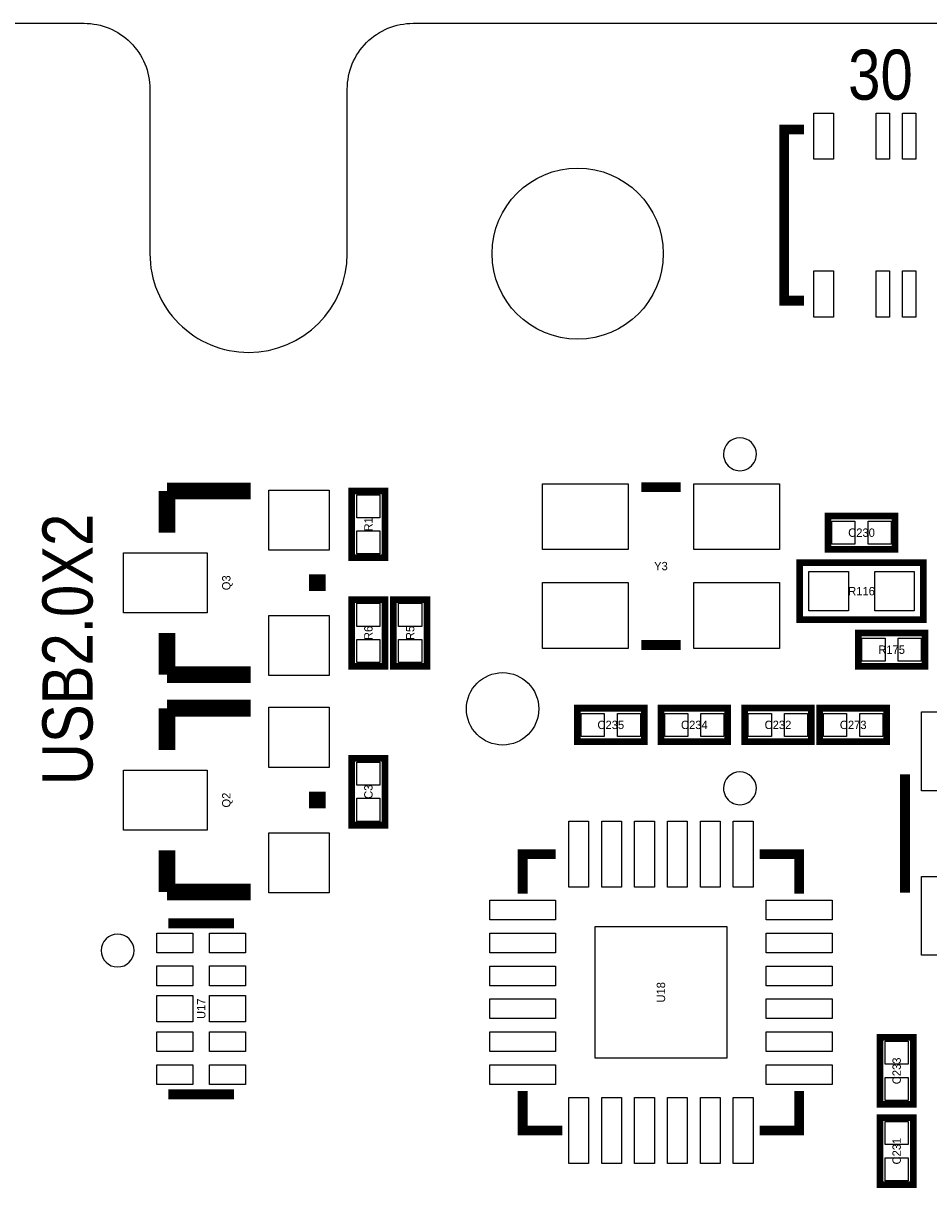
# Model space of a CAD drawing. Extents: x -11.1 to 87.6, y 0 to 56.
# Tile 6 of 20: x 15.1 to 28.8, y 38.3 to 56. Entities that reach past the tile are written whole.
import ezdxf
from ezdxf.enums import TextEntityAlignment as Align

# ---------------------------------------------------------------- set-up
doc = ezdxf.new("R2010")
doc.units = 0
for name, color, linetype in [('BG_OUTLINE', 12, 'CONTINUOUS'), ('BG_SILKSCREEN_TOP', 7, 'CONTINUOUS'), ('PG_SILKSCREEN_TOP', 253, 'CONTINUOUS'), ('PIN_TOP', 92, 'CONTINUOUS'), ('RD_SILKSCREEN_TOP', 7, 'CONTINUOUS')]:
    doc.layers.add(name, color=color, linetype=linetype)

msp = doc.modelspace()

# ---------------------------------------------------------------- linework, layer by layer
at = {"layer": 'BG_OUTLINE'}
msp.add_lwpolyline([(0, 1.500124), (0, 54.500018, -0.414227), (1.500124, 55.999888), (15.999968, 55.999888, -0.414241), (16.999966, 54.99989), (16.999966, 52.500022, 0.414244), (18.50009, 50.999898, 0.414204), (19.99996, 52.500022), (19.99996, 54.99989, -0.414226), (20.999958, 55.999888), (21.3614, 55.999888), (83.49996, 55.999888, -0.414216), (85.000084, 54.500018), (85.000084, 1.500124, -0.414251), (83.49996, 0), (1.500124, 0, -0.414262)], format="xyb", close=True, dxfattribs=at)
at = {"layer": 'PG_SILKSCREEN_TOP'}
for points, const_width in [([(26.93797, 54.385972), (26.637996, 54.385972), (26.637996, 51.786028), (26.93797, 51.786028)], 0.150114), ([(17.2593, 48.26), (17.2593, 48.895)], 0.254), ([(17.2593, 48.895), (18.5293, 48.895)], 0.254), ([(20.574, 47.879), (20.574, 48.895), (20.066, 48.895), (20.066, 47.879), (20.574, 47.879)], 0.1016), ([(25.064974, 48.951896), (24.465026, 48.951896)], 0.150114), ([(28.321, 48.514), (27.305, 48.514), (27.305, 48.006), (28.321, 48.006), (28.321, 48.514)], 0.1016), ([(28.7528, 46.9392), (26.8732, 46.9392), (26.8732, 47.8028), (28.7528, 47.8028), (28.7528, 46.9392)], 0.1016), ([(19.5453, 47.371), (19.5453, 47.625)], 0.254), ([(20.574, 46.228), (20.574, 47.244), (20.066, 47.244), (20.066, 46.228), (20.574, 46.228)], 0.1016), ([(20.701, 47.244), (20.701, 46.228), (21.209, 46.228), (21.209, 47.244), (20.701, 47.244)], 0.1016), ([(17.2593, 46.736), (17.2593, 46.101)], 0.254), ([(28.7782, 46.736), (27.7622, 46.736), (27.7622, 46.228), (28.7782, 46.228), (28.7782, 46.736)], 0.1016), ([(25.064974, 46.552104), (24.465026, 46.552104)], 0.150114), ([(17.2593, 46.101), (18.5293, 46.101)], 0.254), ([(17.2593, 44.958), (17.2593, 45.593)], 0.254), ([(17.2593, 45.593), (18.5293, 45.593)], 0.254), ([(23.495, 45.085), (24.511, 45.085), (24.511, 45.593), (23.495, 45.593), (23.495, 45.085)], 0.1016), ([(24.765, 45.085), (25.781, 45.085), (25.781, 45.593), (24.765, 45.593), (24.765, 45.085)], 0.1016), ([(27.051, 45.593254), (26.035, 45.593254), (26.035, 45.085254), (27.051, 45.085254), (27.051, 45.593254)], 0.1016), ([(28.194, 45.593), (27.178, 45.593), (27.178, 45.085), (28.194, 45.085), (28.194, 45.593)], 0.1016), ([(20.066, 44.831), (20.066, 43.815), (20.574, 43.815), (20.574, 44.831), (20.066, 44.831)], 0.1016), ([(28.471876, 42.788078), (28.471876, 44.587922)], 0.150114), ([(19.5453, 44.069), (19.5453, 44.323)], 0.254), ([(17.2593, 43.434), (17.2593, 42.799)], 0.254), ([(23.165054, 43.375072), (22.664928, 43.375072), (22.664928, 42.775124)], 0.150114), ([(26.865072, 42.775124), (26.865072, 43.375072), (26.265124, 43.375072)], 0.150114), ([(17.2593, 42.799), (18.5293, 42.799)], 0.254), ([(18.280126, 42.325036), (17.279874, 42.325036)], 0.150114), ([(28.0924, 40.5892), (28.0924, 39.5732), (28.6004, 39.5732), (28.6004, 40.5892), (28.0924, 40.5892)], 0.1016), ([(22.664928, 39.774876), (22.664928, 39.174928), (23.264876, 39.174928)], 0.150114), ([(26.265124, 39.174928), (26.865072, 39.174928), (26.865072, 39.774876)], 0.150114), ([(18.280126, 39.725092), (17.279874, 39.725092)], 0.150114), ([(28.092146, 39.37), (28.092146, 38.354), (28.600146, 38.354), (28.600146, 39.37), (28.092146, 39.37)], 0.1016)]:
    msp.add_lwpolyline(points, dxfattribs=dict(at, const_width=const_width))
for points in [[(26.215086, 49.452022, 1), (25.714914, 49.451978, 1)], [(26.215086, 44.37507, 1), (25.714914, 44.37493, 1)], [(16.759936, 41.91, 1), (16.260112, 41.909956, 1)]]:
    msp.add_lwpolyline(points, format="xyb", close=True, dxfattribs=at)
at = {"layer": 'PIN_TOP'}
for points in [[(27.08783, 53.935884), (27.08783, 54.635908), (27.387804, 54.635908), (27.387804, 53.935884)], [(28.03779, 53.935884), (28.03779, 54.635908), (28.237688, 54.635908), (28.237688, 53.935884)], [(28.43784, 53.935884), (28.43784, 54.635908), (28.637738, 54.635908), (28.637738, 53.935884)], [(27.08783, 51.536092), (27.08783, 52.236116), (27.387804, 52.236116), (27.387804, 51.536092)], [(28.03779, 51.536092), (28.03779, 52.236116), (28.237688, 52.236116), (28.237688, 51.536092)], [(28.43784, 51.536092), (28.43784, 52.236116), (28.637738, 52.236116), (28.637738, 51.536092)], [(19.7231, 47.9933), (18.8087, 47.9933), (18.8087, 48.9077), (19.7231, 48.9077)], [(24.264874, 49.002061), (24.264874, 48.002063), (22.964902, 48.002063), (22.964902, 49.002061)], [(26.565098, 49.002061), (26.565098, 48.002063), (25.265126, 48.002063), (25.265126, 49.002061)], [(20.495006, 48.487076), (20.144994, 48.487076), (20.144994, 48.837088), (20.495006, 48.837088)], [(27.712924, 48.435006), (27.712924, 48.084994), (27.362912, 48.084994), (27.362912, 48.435006)], [(28.263088, 48.435006), (28.263088, 48.084994), (27.913076, 48.084994), (27.913076, 48.435006)], [(20.495006, 47.936912), (20.144994, 47.936912), (20.144994, 48.286924), (20.495006, 48.286924)], [(17.8689, 47.0408), (16.5989, 47.0408), (16.5989, 47.9552), (17.8689, 47.9552)], [(27.612848, 47.67072), (27.612848, 47.07128), (27.013408, 47.07128), (27.013408, 47.67072)], [(28.612592, 47.67072), (28.612592, 47.07128), (28.013152, 47.07128), (28.013152, 47.67072)], [(24.264874, 47.501937), (24.264874, 46.501939), (22.964902, 46.501939), (22.964902, 47.501937)], [(26.565098, 47.501937), (26.565098, 46.501939), (25.265126, 46.501939), (25.265126, 47.501937)], [(20.495006, 46.836076), (20.144994, 46.836076), (20.144994, 47.186088), (20.495006, 47.186088)], [(20.779994, 47.186088), (21.130006, 47.186088), (21.130006, 46.836076), (20.779994, 46.836076)], [(19.7231, 46.0883), (18.8087, 46.0883), (18.8087, 47.0027), (19.7231, 47.0027)], [(20.495006, 46.285912), (20.144994, 46.285912), (20.144994, 46.635924), (20.495006, 46.635924)], [(20.779994, 46.635924), (21.130006, 46.635924), (21.130006, 46.285912), (20.779994, 46.285912)], [(28.170124, 46.657006), (28.170124, 46.306994), (27.820112, 46.306994), (27.820112, 46.657006)], [(28.720288, 46.657006), (28.720288, 46.306994), (28.370276, 46.306994), (28.370276, 46.657006)], [(19.7231, 44.6913), (18.8087, 44.6913), (18.8087, 45.6057), (19.7231, 45.6057)], [(23.552912, 45.163994), (23.552912, 45.514006), (23.902924, 45.514006), (23.902924, 45.163994)], [(24.103076, 45.163994), (24.103076, 45.514006), (24.453088, 45.514006), (24.453088, 45.163994)], [(24.822912, 45.163994), (24.822912, 45.514006), (25.172924, 45.514006), (25.172924, 45.163994)], [(25.373076, 45.163994), (25.373076, 45.514006), (25.723088, 45.514006), (25.723088, 45.163994)], [(26.442924, 45.51426), (26.442924, 45.164248), (26.092912, 45.164248), (26.092912, 45.51426)], [(26.993088, 45.51426), (26.993088, 45.164248), (26.643076, 45.164248), (26.643076, 45.51426)], [(27.585924, 45.514006), (27.585924, 45.163994), (27.235912, 45.163994), (27.235912, 45.514006)], [(28.136088, 45.514006), (28.136088, 45.163994), (27.786076, 45.163994), (27.786076, 45.514006)], [(29.32176, 45.537374), (29.32176, 44.338494), (28.72232, 44.338494), (28.72232, 45.537374)], [(17.8689, 43.7388), (16.5989, 43.7388), (16.5989, 44.6532), (17.8689, 44.6532)], [(20.144994, 44.773088), (20.495006, 44.773088), (20.495006, 44.423076), (20.144994, 44.423076)], [(20.144994, 44.222924), (20.495006, 44.222924), (20.495006, 43.872912), (20.144994, 43.872912)], [(23.365079, 43.875071), (23.665053, 43.875071), (23.665053, 42.875073), (23.365079, 42.875073)], [(23.864951, 43.875071), (24.164925, 43.875071), (24.164925, 42.875073), (23.864951, 42.875073)], [(24.365077, 43.875071), (24.665051, 43.875071), (24.665051, 42.875073), (24.365077, 42.875073)], [(24.864949, 43.875071), (25.164923, 43.875071), (25.164923, 42.875073), (24.864949, 42.875073)], [(25.365075, 43.875071), (25.665049, 43.875071), (25.665049, 42.875073), (25.365075, 42.875073)], [(25.864947, 43.875071), (26.164921, 43.875071), (26.164921, 42.875073), (25.864947, 42.875073)], [(19.7231, 42.7863), (18.8087, 42.7863), (18.8087, 43.7007), (19.7231, 43.7007)], [(29.32176, 43.037506), (29.32176, 41.838626), (28.72232, 41.838626), (28.72232, 43.037506)], [(22.164929, 42.674921), (23.164927, 42.674921), (23.164927, 42.374947), (22.164929, 42.374947)], [(26.365073, 42.674921), (27.365071, 42.674921), (27.365071, 42.374947), (26.365073, 42.374947)], [(17.104995, 42.175049), (17.654905, 42.175049), (17.654905, 41.875075), (17.104995, 41.875075)], [(17.905095, 42.175049), (18.455005, 42.175049), (18.455005, 41.875075), (17.905095, 41.875075)], [(22.164929, 42.175049), (23.164927, 42.175049), (23.164927, 41.875075), (22.164929, 41.875075)], [(23.765002, 42.274998), (25.764998, 42.274998), (25.764998, 40.275002), (23.765002, 40.275002)], [(26.365073, 42.175049), (27.365071, 42.175049), (27.365071, 41.875075), (26.365073, 41.875075)], [(17.104995, 41.675177), (17.654905, 41.675177), (17.654905, 41.375203), (17.104995, 41.375203)], [(17.905095, 41.675177), (18.455005, 41.675177), (18.455005, 41.375203), (17.905095, 41.375203)], [(22.164929, 41.674923), (23.164927, 41.674923), (23.164927, 41.374949), (22.164929, 41.374949)], [(26.365073, 41.674923), (27.365071, 41.674923), (27.365071, 41.374949), (26.365073, 41.374949)], [(17.104995, 41.225089), (17.654905, 41.225089), (17.654905, 40.825039), (17.104995, 40.825039)], [(17.905095, 41.225089), (18.455005, 41.225089), (18.455005, 40.825039), (17.905095, 40.825039)], [(22.164929, 41.175051), (23.164927, 41.175051), (23.164927, 40.875077), (22.164929, 40.875077)], [(26.365073, 41.175051), (27.365071, 41.175051), (27.365071, 40.875077), (26.365073, 40.875077)], [(17.104995, 40.674925), (17.654905, 40.674925), (17.654905, 40.374951), (17.104995, 40.374951)], [(17.905095, 40.674925), (18.455005, 40.674925), (18.455005, 40.374951), (17.905095, 40.374951)], [(22.164929, 40.674925), (23.164927, 40.674925), (23.164927, 40.374951), (22.164929, 40.374951)], [(26.365073, 40.674925), (27.365071, 40.674925), (27.365071, 40.374951), (26.365073, 40.374951)], [(28.171394, 40.531288), (28.521406, 40.531288), (28.521406, 40.181276), (28.171394, 40.181276)], [(17.104995, 40.175053), (17.654905, 40.175053), (17.654905, 39.875079), (17.104995, 39.875079)], [(17.905095, 40.175053), (18.455005, 40.175053), (18.455005, 39.875079), (17.905095, 39.875079)], [(22.164929, 40.175053), (23.164927, 40.175053), (23.164927, 39.875079), (22.164929, 39.875079)], [(26.365073, 40.175053), (27.365071, 40.175053), (27.365071, 39.875079), (26.365073, 39.875079)], [(28.171394, 39.981124), (28.521406, 39.981124), (28.521406, 39.631112), (28.171394, 39.631112)], [(23.365079, 39.674927), (23.665053, 39.674927), (23.665053, 38.674929), (23.365079, 38.674929)], [(23.864951, 39.674927), (24.164925, 39.674927), (24.164925, 38.674929), (23.864951, 38.674929)], [(24.365077, 39.674927), (24.665051, 39.674927), (24.665051, 38.674929), (24.365077, 38.674929)], [(24.864949, 39.674927), (25.164923, 39.674927), (25.164923, 38.674929), (24.864949, 38.674929)], [(25.365075, 39.674927), (25.665049, 39.674927), (25.665049, 38.674929), (25.365075, 38.674929)], [(25.864947, 39.674927), (26.164921, 39.674927), (26.164921, 38.674929), (25.864947, 38.674929)], [(28.17114, 39.312088), (28.521152, 39.312088), (28.521152, 38.962076), (28.17114, 38.962076)], [(28.17114, 38.761924), (28.521152, 38.761924), (28.521152, 38.411912), (28.17114, 38.411912)]]:
    msp.add_lwpolyline(points, close=True, dxfattribs=at)
for centre, radius in [((23.50008, 52.500022), 1.299972), ((22.359874, 45.582586), 0.550037)]:
    msp.add_circle(centre, radius, dxfattribs=at)

# ---------------------------------------------------------------- texts
at = {"layer": 'BG_SILKSCREEN_TOP', "width": 0.866667}
msp.add_text('USB2.0X2', height=0.762, rotation=90, dxfattribs=at).set_placement((16.129, 44.4246))
at = {"layer": 'PG_SILKSCREEN_TOP', "width": 0.866667}
msp.add_text('30', height=0.762, dxfattribs=at).set_placement((27.6098, 54.8386))
at = {"layer": 'RD_SILKSCREEN_TOP'}
for s, p in [('R1', (20.3835, 48.387)), ('Q3', (18.2245, 47.498)), ('R6', (20.3835, 46.736)), ('R5', (21.0185, 46.736)), ('Q2', (18.2245, 44.196)), ('C3', (20.3835, 44.323)), ('U18', (24.8285, 41.275)), ('U17', (17.8435, 41.025064)), ('C233', (28.4099, 40.0812)), ('C231', (28.409646, 38.862))]:
    msp.add_text(s, height=0.127, rotation=90, dxfattribs=at).set_placement(p, align=Align.CENTER)
for s, p in [('C230', (27.813, 48.1965)), ('Y3', (24.765, 47.6885)), ('R116', (27.813, 47.3075)), ('R175', (28.2702, 46.4185)), ('C235', (24.003, 45.2755)), ('C234', (25.273, 45.2755)), ('C232', (26.543, 45.275754)), ('C273', (27.686, 45.2755))]:
    msp.add_text(s, height=0.127, dxfattribs=at).set_placement(p, align=Align.CENTER)

doc.saveas('drawing.dxf')
